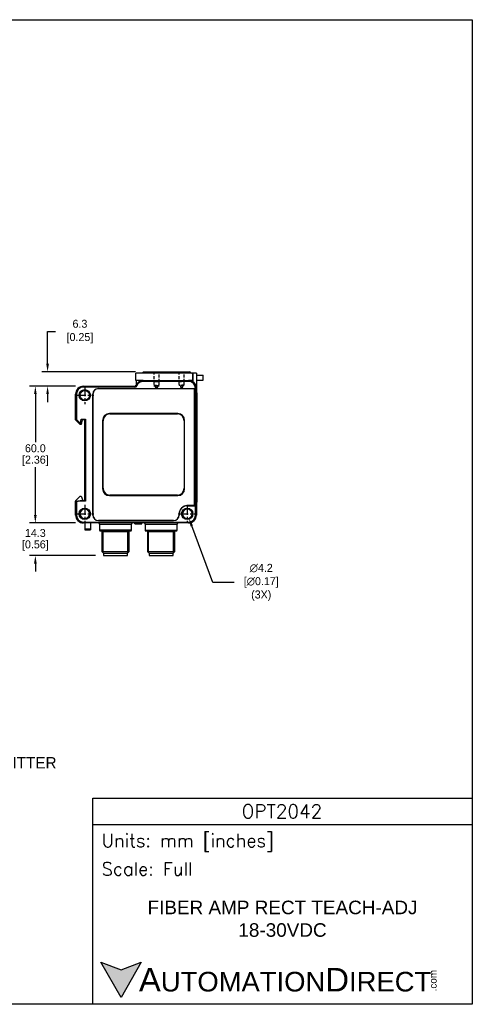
# Model space of a CAD drawing. Header units: inches. Extents: x 0 to 559, y 0 to 432.
# Tile 5 of 5: x 360 to 559, y 0 to 432. Entities that reach past the tile are written whole.
import ezdxf
from ezdxf import colors
from ezdxf.entities.mleader import LeaderData, LeaderLine
from ezdxf.lldxf.tags import DXFTag
from ezdxf.math import Vec2, Vec3

# ---------------------------------------------------------------- set-up
doc = ezdxf.new("R2010")
doc.units = ezdxf.units.IN
doc.header["$LTSCALE"] = 10
doc.header["$MEASUREMENT"] = 0
doc.linetypes.add('CENTER', pattern=[0.4, 0.25, -0.05, 0.05, -0.05])
doc.linetypes.add('HIDDEN2', pattern=[0.1875, 0.125, -0.0625])
for name, color, linetype in [('CENTER', 40, 'CENTER'), ('DIMENSIONS', 140, 'Continuous'), ('TEXT', 140, 'Continuous')]:
    doc.layers.add(name, color=color, linetype=linetype)
doc.styles.add('ROMANS', font='romans.shx')
doc.styles.add('型式1', font='txt')
tags = doc.linetypes.add('DOT2', pattern=[0.125, 0, -0.125]).pattern_tags.tags
tags[6:7] = [DXFTag(74, 4), DXFTag(75, 0), DXFTag(340, '0'), DXFTag(46, 0.0), DXFTag(50, 0.0), DXFTag(44, 0.0), DXFTag(45, 0.0)]
tags[4:5] = [DXFTag(74, 4), DXFTag(75, 0), DXFTag(340, '0'), DXFTag(46, 0.0), DXFTag(50, 0.0), DXFTag(44, 0.0), DXFTag(45, 0.0)]
doc.dimstyles.get("Standard").update_dxf_attribs({"dimtxt": 3.5, "dimasz": 3.5, "dimexe": 2.5, "dimexo": 3.5, "dimgap": 1, "dimtad": 0, "dimtih": 1, "dimtoh": 1, "dimdec": 1, "dimzin": 0, "dimdsep": 46, "dimtxsty": 'Standard', "dimcen": 0, "dimadec": 0, "dimazin": 0, "dimtfac": 1, "dimtdec": 1, "dimtofl": 0, "dimtmove": 0, "dimatfit": 3, "dimfxl": 1, "dimtolj": 1, "dimtzin": 0, "dimarcsym": 0})

# ---------------------------------------------------------------- blocks, each defined once
blk = doc.blocks.new('*D34')
at = {"layer": 'DEFPOINTS', "color": 0, "transparency": 16777216}
for p in [(366.83, 271.08), (388.01, 271.08), (388.01, 211.08)]:
    blk.add_point(p, dxfattribs=at)
at = {"layer": 'DIMENSIONS', "color": 0, "lineweight": -2, "transparency": 16777216}
for p, q in [((384.51, 271.08), (364.33, 271.08)), ((366.83, 267.58), (366.83, 246.58)), ((366.83, 214.58), (366.83, 235.58)), ((384.51, 211.08), (364.33, 211.08))]:
    blk.add_line(p, q, dxfattribs=at)
at = {"layer": 'DIMENSIONS', "color": 0, "transparency": 16777216}
for points in [[(366.25, 267.58), (367.42, 267.58), (366.83, 271.08)], [(366.25, 214.58), (367.42, 214.58), (366.83, 211.08)]]:
    blk.add_solid(points, dxfattribs=at)
at = {"layer": 'DIMENSIONS', "color": 0, "transparency": 16777216, "char_height": 3.5, "attachment_point": 5}
for s, insert in [('\\A1;60.0', (366.83, 243.83)), ('\\A1;[2.36]', (366.83, 238.33))]:
    blk.add_mtext(s, dxfattribs=dict(at, insert=insert))
blk = doc.blocks.new('*D35')
at = {"layer": 'DEFPOINTS', "color": 0, "transparency": 16777216}
for p in [(388.01, 211.08), (366.83, 196.78), (396.76, 196.78)]:
    blk.add_point(p, dxfattribs=at)
at = {"layer": 'DIMENSIONS', "color": 0, "lineweight": -2, "transparency": 16777216}
for p, q in [((366.83, 214.58), (366.83, 218.08)), ((384.51, 211.08), (364.33, 211.08)), ((393.26, 196.78), (364.33, 196.78)), ((366.83, 193.28), (366.83, 189.78))]:
    blk.add_line(p, q, dxfattribs=at)
at = {"layer": 'DIMENSIONS', "color": 0, "transparency": 16777216}
for points in [[(366.25, 214.58), (367.42, 214.58), (366.83, 211.08)], [(366.25, 193.28), (367.42, 193.28), (366.83, 196.78)]]:
    blk.add_solid(points, dxfattribs=at)
at = {"layer": 'DIMENSIONS', "color": 0, "transparency": 16777216, "char_height": 3.5, "attachment_point": 5}
for s, insert in [('\\A1;14.3', (366.83, 206.68)), ('\\A1;[0.56]', (366.83, 201.18))]:
    blk.add_mtext(s, dxfattribs=dict(at, insert=insert))
blk = doc.blocks.new('*D36')
at = {"layer": 'DEFPOINTS', "color": 0, "transparency": 16777216}
for p in [(372.21, 277.38), (414.3, 277.38), (388.01, 271.08)]:
    blk.add_point(p, dxfattribs=at)
at = {"layer": 'DIMENSIONS', "color": 0, "lineweight": -2, "transparency": 16777216}
for p, q in [((372.21, 280.88), (372.21, 295.01)), ((372.21, 295.01), (375.71, 295.01)), ((410.8, 277.38), (369.71, 277.38)), ((384.51, 271.08), (369.71, 271.08)), ((372.21, 267.58), (372.21, 264.08))]:
    blk.add_line(p, q, dxfattribs=at)
at = {"layer": 'DIMENSIONS', "color": 0, "transparency": 16777216}
for points in [[(371.62, 280.88), (372.79, 280.88), (372.21, 277.38)], [(371.62, 267.58), (372.79, 267.58), (372.21, 271.08)]]:
    blk.add_solid(points, dxfattribs=at)
at = {"layer": 'DIMENSIONS', "color": 0, "transparency": 16777216, "insert": (385.75, 295.01), "char_height": 3.5, "attachment_point": 5}
blk.add_mtext('\\A1; 6.3\\P [0.25]', dxfattribs=at)
blk = doc.blocks.new('*D49')
at = {"layer": 'DEFPOINTS', "color": 0, "transparency": 16777216}
for p in [(432.77, 217.04), (434.24, 213.11)]:
    blk.add_point(p, dxfattribs=at)
at = {"layer": 'DIMENSIONS', "color": 0, "lineweight": -2, "transparency": 16777216}
for p, q in [((444.74, 185.04), (435.47, 209.83)), ((454.11, 185.04), (444.74, 185.04))]:
    blk.add_line(p, q, dxfattribs=at)
at = {"layer": 'DIMENSIONS', "color": 0, "transparency": 16777216}
blk.add_solid([(436.02, 210.04), (434.92, 209.63), (434.24, 213.11)], dxfattribs=at)
at = {"layer": 'DIMENSIONS', "color": 0, "transparency": 16777216, "insert": (465.32, 185.04), "char_height": 3.5, "attachment_point": 5}
blk.add_mtext('\\A1; ∅4.2\\P [∅0.17]\\P (3X)', dxfattribs=at)

msp = doc.modelspace()

# ---------------------------------------------------------------- hatches: boundary and pattern name
at = {"layer": 'TEXT'}
msp.add_hatch(color=256, dxfattribs=at).paths.add_polyline_path([(413.31, 18.42), (404.44, 15.19), (395.56, 18.42), (404.44, 3.05)])

# ---------------------------------------------------------------- linework, layer by layer
at = {"color": 7, "linetype": 'Continuous'}
for p, q in [((436, 276.78), (411, 276.78)), ((411, 273.58), (411, 276.78)), ((416, 277.08), (414, 277.08)), ((414.3, 277.38), (416, 277.38)), ((416, 277.38), (433, 277.38)), ((416, 277.08), (416, 277.38)), ((433, 277.08), (416, 277.08)), ((416, 277.08), (416, 276.78)), ((433, 277.38), (434.7, 277.38)), ((433, 277.38), (433, 277.08)), ((435, 277.08), (433, 277.08)), ((433, 277.08), (433, 276.78)), ((436.01, 276.78), (436, 276.78)), ((436, 273.58), (436, 276.78)), ((436.01, 276.68), (436, 276.68)), ((436.01, 276.78), (436.01, 272.95)), ((437.51, 276.78), (436.01, 276.78)), ((437.51, 276.78), (437.51, 270.08)), ((414.22, 273.58), (411, 273.58)), ((411.01, 273.58), (411.01, 271.58)), ((414.01, 273.58), (414.01, 273.57)), ((414.22, 273.58), (434.01, 273.58)), ((414.22, 273.58), (414.22, 273.18)), ((434.01, 273.18), (414.22, 273.18)), ((436, 273.58), (434.01, 273.58)), ((434.01, 273.58), (434.01, 273.18)), ((435.01, 273.43), (435.01, 273.58)), ((436, 273.78), (436.01, 273.78)), ((437.51, 275.88), (440.51, 275.88)), ((437.51, 273.78), (440.51, 273.78)), ((440.51, 273.78), (440.51, 275.88)), ((388.01, 271.08), (410.51, 271.08)), ((388.01, 271.08), (388.01, 270.68)), ((410.51, 270.68), (388.01, 270.68)), ((394.51, 270.03), (436.66, 270.03)), ((436.61, 269.98), (394.51, 269.98)), ((410.51, 271.08), (410.51, 270.68)), ((410.97, 271.39), (411.34, 271.24)), ((436.61, 218.68), (436.61, 269.98)), ((436.66, 218.63), (436.66, 270.03)), ((437.11, 214.58), (437.11, 270.08)), ((437.51, 270.08), (437.11, 270.08)), ((437.51, 270.08), (437.51, 214.58)), ((437.83, 268.18), (437.51, 268.18)), ((437.83, 266.68), (437.83, 268.18)), ((384.91, 267.58), (384.51, 267.58)), ((384.51, 256.28), (384.51, 267.58)), ((384.91, 267.58), (384.91, 256.44)), ((392.06, 214.58), (392.06, 267.58)), ((392.11, 267.58), (392.11, 214.58)), ((437.83, 266.68), (437.51, 266.68)), ((437.83, 221.68), (437.83, 266.68)), ((384.91, 256.44), (384.51, 256.28)), ((386.44, 254.28), (384.51, 256.28)), ((384.91, 256.44), (386.61, 254.68)), ((386.62, 254.68), (386.97, 256.68)), ((387.31, 256.28), (386.96, 254.28)), ((386.97, 256.68), (388.91, 256.68)), ((386.97, 256.68), (387.31, 256.28)), ((388.51, 256.28), (387.31, 256.28)), ((388.91, 256.68), (388.51, 256.28)), ((388.51, 220.98), (388.51, 256.28)), ((388.91, 256.68), (388.91, 220.58)), ((396.36, 256.08), (396.36, 226.08)), ((396.56, 226.28), (396.56, 255.88)), ((429.36, 259.08), (399.36, 259.08)), ((399.56, 258.88), (429.16, 258.88)), ((432.16, 255.88), (432.16, 226.28)), ((432.36, 226.08), (432.36, 256.08)), ((386.61, 254.68), (386.44, 254.28)), ((386.96, 254.28), (386.44, 254.28)), ((386.61, 254.68), (386.62, 254.68)), ((386.62, 254.68), (386.96, 254.28)), ((386.51, 222.78), (384.51, 220.78)), ((384.51, 220.66), (386.51, 220.98)), ((384.51, 220.78), (384.51, 220.66)), ((384.91, 220.32), (384.51, 220.66)), ((384.51, 214.58), (384.51, 220.66)), ((386.54, 220.58), (384.91, 220.32)), ((384.91, 220.32), (384.91, 214.58)), ((386.51, 222.78), (386.98, 222.78)), ((386.54, 220.58), (386.51, 220.98)), ((386.51, 220.98), (388.51, 220.98)), ((388.91, 220.58), (386.54, 220.58)), ((386.98, 222.78), (387.64, 220.98)), ((388.91, 220.58), (388.51, 220.98)), ((399.36, 223.08), (429.36, 223.08)), ((429.16, 223.28), (399.56, 223.28)), ((402.49, 223.08), (427.86, 223.08)), ((437.83, 221.68), (437.51, 221.68)), ((437.83, 220.18), (437.83, 221.68)), ((436.61, 218.68), (433.51, 218.68)), ((433.51, 218.63), (436.66, 218.63)), ((437.83, 220.18), (437.51, 220.18)), ((384.91, 214.58), (384.51, 214.58)), ((394.51, 212.18), (427.51, 212.18)), ((427.51, 212.13), (394.51, 212.13)), ((429.91, 215.08), (429.91, 214.58)), ((429.96, 215.08), (429.96, 214.58)), ((437.51, 214.58), (437.11, 214.58)), ((388.01, 211.48), (434.01, 211.48)), ((388.01, 211.08), (388.01, 211.48)), ((429.51, 211.08), (388.01, 211.08)), ((388.61, 211.08), (388.61, 208.58)), ((388.61, 208.58), (388.61, 208.08)), ((388.61, 208.58), (391.01, 208.58)), ((388.61, 208.08), (391.01, 208.08)), ((391.01, 211.08), (391.01, 208.58)), ((391.01, 208.58), (391.01, 208.08)), ((395.01, 210.58), (395.01, 207.88)), ((395.01, 210.58), (409.01, 210.58)), ((409.01, 207.88), (395.01, 207.88)), ((395.31, 207.58), (408.71, 207.58)), ((396.31, 207.58), (396.01, 207.28)), ((396.01, 207.28), (396.01, 198.53)), ((396.01, 207.28), (408.01, 207.28)), ((396.55, 197.99), (396.55, 207.28)), ((407.47, 197.99), (407.47, 207.28)), ((408.01, 207.28), (407.71, 207.58)), ((408.01, 198.53), (408.01, 207.28)), ((409.01, 207.88), (409.01, 210.58)), ((410.51, 210.78), (410.51, 211.08)), ((410.51, 210.78), (412.05, 210.78)), ((412.05, 210.78), (412.05, 211.08)), ((412.05, 210.78), (412.72, 210.78)), ((412.72, 210.78), (412.72, 211.08)), ((412.72, 210.78), (413.51, 210.78)), ((413.51, 210.78), (413.51, 211.08)), ((415.01, 210.58), (415.01, 207.88)), ((415.01, 210.58), (429.01, 210.58)), ((415.01, 207.88), (429.01, 207.88)), ((415.31, 207.58), (428.71, 207.58)), ((416.31, 207.58), (416.01, 207.28)), ((416.01, 207.28), (416.01, 198.53)), ((416.01, 207.28), (428.01, 207.28)), ((416.55, 197.99), (416.55, 207.28)), ((427.47, 197.99), (427.47, 207.28)), ((428.01, 207.28), (427.71, 207.58)), ((428.01, 198.53), (428.01, 207.28)), ((429.01, 207.88), (429.01, 210.58)), ((434.01, 211.08), (429.51, 211.08)), ((434.01, 211.08), (434.01, 211.48)), ((396.01, 198.53), (396.76, 197.78)), ((396.01, 198.53), (408.01, 198.53)), ((396.76, 197.78), (396.76, 196.78)), ((396.76, 197.78), (407.26, 197.78)), ((396.76, 196.78), (407.26, 196.78)), ((407.26, 197.78), (408.01, 198.53)), ((407.26, 196.78), (407.26, 197.78)), ((416.01, 198.53), (416.76, 197.78)), ((416.01, 198.53), (428.01, 198.53)), ((416.76, 197.78), (416.76, 196.78)), ((416.76, 197.78), (427.26, 197.78)), ((416.76, 196.78), (427.26, 196.78)), ((427.26, 197.78), (428.01, 198.53)), ((427.26, 196.78), (427.26, 197.78))]:
    msp.add_line(p, q, dxfattribs=at)
at = {"color": 7, "linetype": 'HIDDEN2'}
for p, q in [((418.8, 277.38), (418.8, 275.38)), ((421.2, 273.08), (421.2, 277.38)), ((429.8, 277.38), (429.8, 275.38)), ((432.2, 273.08), (432.2, 277.38)), ((418.81, 275.38), (418.81, 273.08)), ((418.81, 273.08), (420, 273.08)), ((418.86, 273.08), (418.86, 271.58)), ((420, 273.08), (421.2, 273.08)), ((421.16, 271.58), (421.16, 273.08)), ((429.81, 275.38), (429.81, 273.08)), ((429.81, 273.08), (431, 273.08)), ((429.86, 273.08), (429.86, 271.58)), ((432.2, 273.08), (431, 273.08)), ((432.16, 271.58), (432.16, 273.08)), ((418.8, 271.58), (418.8, 271.48)), ((418.8, 271.58), (421.2, 271.58)), ((418.8, 271.48), (421.2, 271.48)), ((418.8, 271.28), (418.8, 271.18)), ((418.8, 271.28), (421.2, 271.28)), ((421.2, 271.18), (418.8, 271.18)), ((419.11, 271.48), (419.11, 271.28)), ((419.41, 271.18), (419.41, 270.68)), ((419.41, 270.68), (420.61, 270.68)), ((420.61, 270.68), (420.61, 271.18)), ((420.91, 271.28), (420.91, 271.48)), ((421.2, 271.48), (421.2, 271.58)), ((421.2, 271.18), (421.2, 271.28)), ((429.8, 271.58), (429.8, 271.48)), ((432.2, 271.58), (429.8, 271.58)), ((432.2, 271.48), (429.8, 271.48)), ((430.11, 271.48), (430.11, 271.28)), ((431.91, 271.28), (430.11, 271.28)), ((430.51, 271.28), (430.51, 270.68)), ((430.51, 270.68), (431.51, 270.68)), ((431.51, 270.68), (431.51, 271.28)), ((431.91, 271.28), (431.91, 271.48)), ((432.2, 271.48), (432.2, 271.58))]:
    msp.add_line(p, q, dxfattribs=at)
at = {"color": 7, "linetype": 'Continuous'}
for centre, radius in [((388.51, 267.08), 2.5), ((388.51, 267.08), 2.1), ((388.51, 215.08), 2.5), ((433.51, 215.08), 2.5)]:
    msp.add_circle(centre, radius, dxfattribs=at)
for centre, radius, start, end in [((413.7, 277.08), 0.3, 270, 0), ((414.3, 277.08), 0.3, 90, 180), ((434.7, 277.08), 0.3, 0, 90), ((435.3, 277.08), 0.3, 180, 270), ((414.22, 270.08), 3.5, 90, 157.9757), ((414.22, 270.08), 3.1, 90, 157.9757), ((434.01, 270.08), 3.5, 0, 90), ((434.01, 270.08), 3.1, 0, 90), ((388.01, 267.58), 3.5, 90, 180), ((388.01, 267.58), 3.1, 90, 180), ((394.51, 267.58), 2.45, 90, 180), ((394.51, 267.58), 2.4, 90, 180), ((410.51, 271.58), 0.5, 270, 337.9757), ((410.51, 271.58), 0.9, 270, 337.9757), ((410.51, 271.58), 0.5, 337.9757, 0), ((399.36, 256.08), 3, 90, 180), ((399.56, 255.88), 3, 90, 180), ((429.16, 255.88), 3, 0, 90), ((429.36, 256.08), 3, 0, 90), ((399.36, 226.08), 3, 180, 270), ((399.56, 226.28), 3, 180, 270), ((429.16, 226.28), 3, 270, 0), ((429.36, 226.08), 3, 270, 0), ((388.51, 215.08), 2.1, 0.1123, 0), ((433.51, 215.08), 3.6, 90, 180), ((433.51, 215.08), 3.55, 90, 180), ((433.51, 215.08), 2.1, 0.2578, 0), ((388.01, 214.58), 3.5, 180, 270), ((388.01, 214.58), 3.1, 180, 270), ((394.51, 214.58), 2.45, 180, 270), ((394.51, 214.58), 2.4, 180, 270), ((427.51, 214.58), 2.4, 270, 0), ((427.51, 214.58), 2.45, 270, 0), ((434.01, 214.58), 3.1, 270, 0), ((434.01, 214.58), 3.5, 270, 0), ((433.51, 215.08), 2.1, 0, 0.2578), ((394.51, 210.58), 0.5, 0, 90), ((395.31, 207.88), 0.3, 180, 270), ((408.71, 207.88), 0.3, 270, 0), ((409.51, 210.58), 0.5, 90, 180), ((414.51, 210.58), 0.5, 0, 90), ((415.31, 207.88), 0.3, 180, 270), ((428.71, 207.88), 0.3, 270, 0), ((429.51, 210.58), 0.5, 90, 180)]:
    msp.add_arc(centre, radius, start, end, dxfattribs=at)
at = {"color": 7, "linetype": 'DOT2'}
msp.add_arc((388.51, 215.08), 2.1, 0, 0.1123, dxfattribs=at)
at = {"layer": 'CENTER', "ltscale": 1.75}
for p, q in [((388.51, 271.03), (388.51, 263.13)), ((384.56, 267.08), (392.46, 267.08)), ((388.51, 219.03), (388.51, 211.13)), ((433.51, 219.03), (433.51, 211.13)), ((384.56, 215.08), (392.46, 215.08)), ((429.56, 215.08), (437.46, 215.08))]:
    msp.add_line(p, q, dxfattribs=at)
at = {"layer": 'DEFPOINTS'}
msp.add_lwpolyline([(558.62, 0), (-0.18, 0), (-0.18, 431.8), (558.62, 431.8)], close=True, dxfattribs=at)
at = {"layer": 'TEXT'}
msp.add_line((392, 78.85), (558.62, 78.85), dxfattribs=at)
for points in [[(392, 0), (392, 90.33), (558.62, 90.33), (558.62, 0)], [(413.31, 18.42), (404.44, 3.05), (395.56, 18.42), (404.44, 15.19)]]:
    msp.add_lwpolyline(points, close=True, dxfattribs=at)

# ---------------------------------------------------------------- texts
for s, insert, char_height, width, attachment_point, style in [('OPT2042', (475.05, 84.67), 5.94, 111.8034, 5, 'ROMANS'), (' Units: mm [inches]', (392, 70.86), 5.7425, 166.6158, 4, 'ROMANS'), (' Scale: Full', (392, 59.38), 5.7425, 166.6158, 4, 'ROMANS'), ('{\\fArial|b0|i0|c0|p34;     \\H1.2x;A\\H0.8333x;UTOMATION\\H1.2x;D\\H0.8333x;IRECT}', (395.56, 10.73), 8.6137, 145.913, 4, '型式1')]:
    msp.add_mtext(s, dxfattribs=dict(at, insert=insert, char_height=char_height, width=width, attachment_point=attachment_point, style=style))
at = {"layer": 'TEXT', "insert": (475.31, 37.49), "char_height": 5.9396, "width": 133.1191, "attachment_point": 5}
msp.add_mtext('{\\fArial|b0|i0|c0|p34;FIBER AMP RECT TEACH-ADJ 18-30VDC}', dxfattribs=at)
at = {"layer": 'TEXT', "insert": (539.83, 5.68), "char_height": 3.1009, "width": 9.1891, "attachment_point": 1, "rotation": 90, "style": '型式1'}
msp.add_mtext('{\\fArial|b0|i0|c0|p34;.com}', dxfattribs=at)

# ---------------------------------------------------------------- dimensions: what is measured, and where the dimension line sits
at = {"layer": 'DIMENSIONS'}
dim = msp.add_linear_dim(base=(372.21, 277.38), p1=(388.01, 271.08), p2=(414.3, 277.38), angle=90, text=' <>', dimstyle='Standard', override={"dimpost": '\\X'}, dxfattribs=at)
dim.commit()
dim.dimension.update_dxf_attribs({"geometry": '*D36', "text_midpoint": (385.75, 295.01), "dimtype": 160})
for base, p2, picture, middle in [((366.83, 271.08), (388.01, 271.08), '*D34', (366.83, 241.08)), ((366.83, 196.78), (396.76, 196.78), '*D35', (366.83, 203.93))]:
    dim = msp.add_linear_dim(base=base, p1=(388.01, 211.08), p2=p2, angle=90, dimstyle='Standard', override={"dimpost": '\\X'}, dxfattribs=at)
    dim.commit()
    dim.dimension.update_dxf_attribs({"geometry": picture, "text_midpoint": middle})
dim = msp.add_diameter_dim_2p(p1=(432.77, 217.04), p2=(434.24, 213.11), text=' <>\\P (3X)', dimstyle='Standard', override={"dimpost": '\\X'}, dxfattribs=at)
dim.commit()
dim.dimension.update_dxf_attribs({"geometry": '*D49', "text_midpoint": (465.32, 185.04), "dimtype": 163})

# ---------------------------------------------------------------- leaders
at = {"layer": 'TEXT'}
ml = msp.add_multileader_mtext('Standard', dxfattribs=at)
ml.set_content('TRANSMITTER\\PDIODE', color=256)
ml.set_leader_properties()
ml.build(insert=Vec2(0, 0))
ml.multileader.update_dxf_attribs({"text_left_attachment_type": 2, "text_right_attachment_type": 2, "dogleg_length": 4, "arrow_head_size": 5})
ctx = ml.context
ctx.base_point, ctx.char_height, ctx.arrow_head_size, ctx.landing_gap_size, ctx.plane_origin = Vec3(325.57, 101.77), 5, 5, 3, Vec3(292.2, 119.31)
ctx.left_attachment, ctx.right_attachment = 2, 2
notes = []
notes.append((ctx, [(0, (1, 1, 0), (321.57, 101.77), (1, 0), 4, [(0, [(292.2, 119.31)], 0, [])])]))
ctx.mtext.insert, ctx.mtext.flow_direction = Vec3(328.57, 108.44), 5
for ctx, leaders in notes:
    for number, flags, end, landing, length, lines in leaders:
        leader = LeaderData()
        leader.index, (leader.has_last_leader_line, leader.has_dogleg_vector, leader.attachment_direction) = number, flags
        leader.last_leader_point, leader.dogleg_vector, leader.dogleg_length = Vec3(end), Vec3(landing), length
        for number, points, colour, breaks in lines:
            line = LeaderLine()
            line.index, line.vertices, line.color, line.breaks = number, Vec3.list(points), colors.encode_raw_color(colour), breaks
            leader.lines.append(line)
        ctx.leaders.append(leader)

doc.saveas('drawing.dxf')
